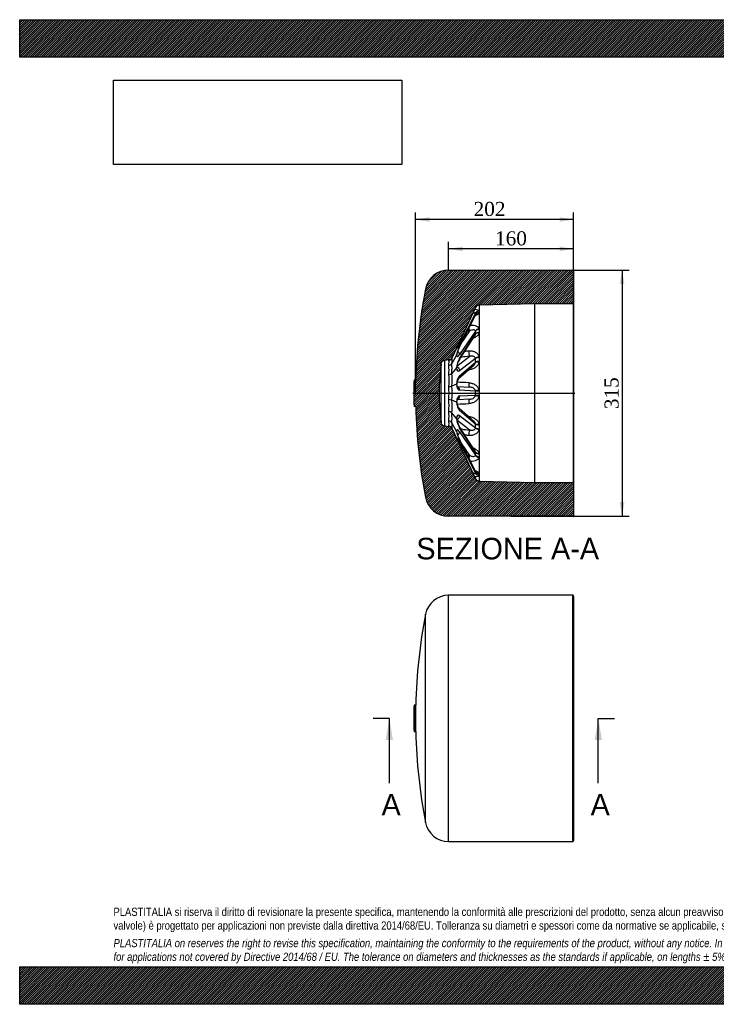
# Model space of a CAD drawing. Header units: millimetres. Extents: x 0 to 1782, y 0 to 1260.
# Tile 1 of 6: x 0 to 891, y 0 to 1260. Entities that reach past the tile are written whole.
import ezdxf
from ezdxf.enums import TextEntityAlignment as Align
from ezdxf.lldxf.tags import DXFTag

# ---------------------------------------------------------------- set-up
doc = ezdxf.new("R2010")
doc.units = ezdxf.units.MM
doc.header["$LTSCALE"] = 6
for name, color, linetype in [('CAP315H', 7, 'Continuous'), ('Default', 7, 'Continuous'), ('DV4_Default', 7, 'Continuous')]:
    doc.layers.add(name, color=color, linetype=linetype)
doc.styles.add('SEACAD_Solid_Edge_ANSI', font='seans.ttf')
doc.styles.add('SEACAD_Times_New_Roman', font='times.ttf')
tags = doc.linetypes.add('CENTER2', pattern=[28.575, 19.05, -3.175, 3.175, -3.175]).pattern_tags.tags
tags[10:11] = [DXFTag(74, 4), DXFTag(75, 0), DXFTag(340, '0'), DXFTag(46, 0.0), DXFTag(50, 0.0), DXFTag(44, 0.0), DXFTag(45, 0.0)]
tags[8:9] = [DXFTag(74, 4), DXFTag(75, 0), DXFTag(340, '0'), DXFTag(46, 0.0), DXFTag(50, 0.0), DXFTag(44, 0.0), DXFTag(45, 0.0)]
tags[6:7] = [DXFTag(74, 4), DXFTag(75, 0), DXFTag(340, '0'), DXFTag(46, 0.0), DXFTag(50, 0.0), DXFTag(44, 0.0), DXFTag(45, 0.0)]
tags[4:5] = [DXFTag(74, 4), DXFTag(75, 0), DXFTag(340, '0'), DXFTag(46, 0.0), DXFTag(50, 0.0), DXFTag(44, 0.0), DXFTag(45, 0.0)]
doc.dimstyles.new('ANSImm', dxfattribs={"dimtxt": 18, "dimasz": 18, "dimexe": 9, "dimexo": 0, "dimgap": 4.5, "dimtad": 1, "dimdsep": 46, "dimtxsty": 'SEACAD_Times_New_Roman', "dimblk1": '_SE_FILLED', "dimblk2": '_SE_FILLED', "dimsah": 1, "dimcen": 9, "dimazin": 0, "dimtfac": 0.85, "dimtdec": 3, "dimtofl": 0, "dimtmove": 0, "dimatfit": 3, "dimfxl": 1, "dimarcsym": 0})
picture_1 = doc.add_image_def('image1.jpg', size_in_pixel=(4302, 1260))

# ---------------------------------------------------------------- blocks, each defined once
blk = doc.blocks.new('SE')
at = {"layer": 'CAP315H', "color": 7, "linetype": 'Continuous'}
for p, q in [((548.5, 208.4), (548.5, 523.4)), ((707.5, 523.4), (548.5, 523.4)), ((707.5, 208.4), (707.5, 523.4)), ((708.5, 522.4), (708.5, 209.4)), ((519, 232.7), (519, 499.1)), ((504.5, 383), (504.5, 348.9)), ((506.5, 382.9), (504.5, 383)), ((504.5, 350.9), (504.5, 380.9)), ((506.5, 348.9), (506.5, 382.9)), ((504.5, 348.9), (506.5, 348.9)), ((548.5, 208.4), (707.5, 208.4))]:
    blk.add_line(p, q, dxfattribs=at)
for centre, radius, start, end in [((548.5, 493.4), 30, 90, 169.1043), ((707.5, 522.4), 1, 0, 90), ((1210.8, 365.9), 704.5, 169.1043, 178.6173), ((1210.8, 365.9), 706.5, 178.6173, 178.7818), ((1210.8, 365.9), 706.5, 181.2182, 181.3827), ((1210.8, 365.9), 704.5, 181.3827, 190.8957), ((548.5, 238.4), 30, 190.8957, 270), ((707.5, 209.4), 1, 270, 0)]:
    blk.add_arc(centre, radius, start, end, dxfattribs=at)
blk = doc.blocks.new('SE4')
at = {"color": 7, "linetype": 'Continuous', "style": 'SEACAD_Solid_Edge_ANSI'}
blk.add_text('A', height=27.6, dxfattribs=at).set_placement((462.8, 269.3), align=Align.TOP_LEFT)
blk = doc.blocks.new('SE5')
at = {"color": 7, "linetype": 'Continuous', "style": 'SEACAD_Solid_Edge_ANSI'}
blk.add_text('A', height=27.6, dxfattribs=at).set_placement((730.2, 269.3), align=Align.TOP_LEFT)
blk = doc.blocks.new('SEANNOT_GROUP')
at = {"linetype": 'Continuous'}
blk.add_hatch(color=7, dxfattribs=at).paths.add_polyline_path([(477.4, 338.3), (472.8, 365.9), (468.2, 338.3)])
at = {"color": 7, "linetype": 'Continuous'}
blk.add_lwpolyline([(472.8, 283.1), (472.8, 365.9)], dxfattribs=at)
blk = doc.blocks.new('SEANNOT_GROUP1')
at = {"linetype": 'Continuous'}
blk.add_hatch(color=7, dxfattribs=at).paths.add_polyline_path([(744.7, 338.3), (740.1, 365.9), (735.5, 338.3)])
at = {"color": 7, "linetype": 'Continuous'}
blk.add_lwpolyline([(740.1, 283.1), (740.1, 365.9)], dxfattribs=at)
blk = doc.blocks.new('SE3')
at = {"layer": 'Default', "color": 7, "linetype": 'CENTER2'}
for p, q in [((472.8, 365.9), (452.1, 365.9)), ((740.1, 365.9), (760.8, 365.9))]:
    blk.add_line(p, q, dxfattribs=at)
at = {"layer": 'Default', "color": 7, "linetype": 'CENTER2', "const_width": 0.0001}
blk.add_lwpolyline([(472.8, 365.9), (740.1, 365.9)], dxfattribs=at)
at = {"layer": 'Default'}
for name in ['SEANNOT_GROUP', 'SEANNOT_GROUP1', 'SE4', 'SE5']:
    blk.add_blockref(name, (0, 0), dxfattribs=at)
blk = doc.blocks.new('SE6')
at = {"layer": 'CAP315H', "linetype": 'Continuous'}
h = blk.add_hatch(dxfattribs=at)
h.set_pattern_fill('LINE', scale=0.629921, angle=45, style=0)
edge = h.paths.add_edge_path()
edge.add_arc((587.7, 674.5), 5, 205.125, 268.5, ccw=False)
edge.add_line((583.1, 672.4), (553.1, 736.5))
edge.add_arc((548.5, 734.4), 5, 25.125, 82.5)
edge.add_line((549.2, 739.4), (543.2, 740.1))
edge.add_arc((543.8, 745.1), 5, 185, 262.5, ccw=False)
edge.add_line((538.9, 744.7), (536.5, 772.1))
edge.add_line((536.5, 772.1), (536.5, 792.1))
edge.add_line((536.5, 792.1), (538.9, 819.5))
edge.add_arc((543.8, 819.1), 5, 97.5, 175, ccw=False)
edge.add_line((543.2, 824), (549.2, 824.8))
edge.add_arc((548.5, 829.8), 5, 277.5, 334.875)
edge.add_line((553.1, 827.6), (583.1, 891.7))
edge.add_arc((587.7, 889.6), 5, 91.5, 154.875, ccw=False)
edge.add_line((587.5, 894.6), (658.5, 896.5))
edge.add_line((658.5, 896.5), (708.5, 896.5))
edge.add_line((708.5, 896.5), (708.5, 938.6))
edge.add_arc((707.5, 938.6), 1, 0, 90)
edge.add_line((707.5, 939.6), (548.5, 939.6))
edge.add_arc((548.5, 909.6), 30, 90, 169.1043)
edge.add_arc((1210.8, 782.1), 704.5, 169.1043, 178.6173)
edge.add_line((506.5, 799.1), (504.5, 799.1))
edge.add_line((504.5, 799.1), (504.5, 797.1))
edge.add_line((504.5, 797.1), (504.5, 767.1))
edge.add_line((504.5, 767.1), (504.5, 765))
edge.add_line((504.5, 765), (506.5, 765.1))
edge.add_arc((1210.8, 782.1), 704.5, 181.3827, 190.8957)
edge.add_arc((548.5, 654.6), 30, 190.8957, 270)
edge.add_line((548.5, 624.6), (707.5, 624.6))
edge.add_arc((707.5, 625.6), 1, 270, 360)
edge.add_line((708.5, 625.6), (708.5, 667.7))
edge.add_line((708.5, 667.7), (658.5, 667.7))
edge.add_line((658.5, 667.7), (587.5, 669.5))
at = {"layer": 'CAP315H', "color": 7, "linetype": 'Continuous'}
for p, q in [((548.5, 939.6), (707.5, 939.6)), ((708.5, 938.6), (708.5, 896.5)), ((658.5, 896.5), (587.5, 894.6)), ((587.5, 894.6), (587.5, 894.6)), ((658.5, 896.5), (658.5, 667.7)), ((708.5, 896.5), (658.5, 896.5)), ((708.5, 896.5), (708.5, 667.7)), ((583.1, 891.7), (553.1, 827.6)), ((583.1, 884.3), (562.7, 844.5)), ((562.7, 841.8), (583.1, 882.4)), ((583.1, 884.3), (583.1, 884.5)), ((583.1, 882.2), (583.1, 882.4)), ((587.5, 894.6), (587.5, 894.6)), ((587.5, 894.6), (587.5, 887.4)), ((587.5, 887.4), (587.5, 887)), ((587.5, 887), (587.5, 885)), ((587.5, 885), (587.5, 884.6)), ((587.5, 884.6), (587.5, 864.1)), ((562.7, 841.5), (583, 882)), ((583.1, 861.4), (562.7, 831.4)), ((562.7, 826.3), (583.1, 857.8)), ((564.7, 845.6), (575.6, 861.7)), ((583.1, 861.4), (583.1, 861.7)), ((583.1, 857.5), (583.1, 857.8)), ((587.5, 864.1), (587.5, 863.5)), ((587.5, 863.5), (587.5, 859.8)), ((587.5, 859.8), (587.5, 859.1)), ((587.5, 859.1), (587.5, 828.4)), ((562.4, 825.1), (582.5, 856.2)), ((538.9, 819.5), (536.5, 792.1)), ((538.9, 744.7), (538.9, 819.5)), ((549.2, 824.8), (543.2, 824)), ((543.2, 824), (543.2, 740.1)), ((558.6, 830.6), (552.7, 819.9)), ((553.1, 827.6), (552.7, 826.7)), ((559.2, 816.7), (575.6, 829.3)), ((583.1, 826.4), (562.7, 810.7)), ((562.7, 804.1), (583.1, 821.7)), ((583.1, 826.4), (583.1, 826.7)), ((583.1, 821.3), (583.1, 821.7)), ((587.5, 828.4), (587.5, 827.6)), ((587.5, 827.6), (587.5, 822.7)), ((587.5, 822.7), (587.5, 821.8)), ((587.5, 821.8), (587.5, 785.6)), ((558.6, 814.5), (552.7, 807.4)), ((561.5, 801.1), (580.9, 817.9)), ((504.5, 799.1), (506.5, 799.1)), ((504.5, 767.1), (504.5, 797.1)), ((536.5, 792.1), (536.5, 772.1)), ((558.6, 793.5), (552.7, 791)), ((559.8, 790.6), (575.6, 789.8)), ((583.1, 784.6), (562.7, 785.7)), ((583.1, 784.6), (583.1, 785)), ((587.5, 785.6), (587.5, 784.7)), ((587.5, 784.7), (587.5, 779.4)), ((536.5, 772.1), (538.9, 744.7)), ((558.6, 770.7), (552.7, 773.2)), ((575.6, 774.4), (559.8, 773.6)), ((562.7, 778.5), (583.1, 779.6)), ((583.1, 779.1), (583.1, 779.6)), ((587.5, 779.4), (587.5, 778.5)), ((587.5, 778.5), (587.5, 742.3)), ((506.5, 765.1), (504.5, 765)), ((558.6, 749.6), (552.7, 756.8)), ((580.9, 746.2), (561.5, 763.1)), ((583.1, 742.4), (562.7, 760.1)), ((558.6, 733.5), (552.7, 744.2)), ((575.6, 734.8), (559.2, 747.5)), ((562.7, 753.5), (583.1, 737.8)), ((543.2, 740.1), (549.2, 739.4)), ((549.2, 739.4), (548.7, 740.2)), ((552.7, 737.4), (553.1, 736.5)), ((553.1, 736.5), (583.1, 672.4)), ((582.5, 708), (562.4, 739.1)), ((583.1, 706.3), (562.7, 737.9)), ((562.7, 732.8), (583.1, 702.8)), ((583.1, 742.4), (583.1, 742.9)), ((583.1, 737.4), (583.1, 737.8)), ((587.5, 742.3), (587.5, 741.5)), ((587.5, 741.5), (587.5, 736.6)), ((587.5, 736.6), (587.5, 735.8)), ((587.5, 735.8), (587.5, 705)), ((583, 682.2), (562.7, 722.6)), ((583.1, 681.8), (562.7, 722.4)), ((562.7, 719.6), (583.1, 679.8)), ((575.6, 702.5), (564.7, 718.5)), ((583.1, 706.3), (583.1, 706.7)), ((583.1, 702.5), (583.1, 702.8)), ((587.5, 705), (587.5, 704.4)), ((587.5, 704.4), (587.5, 700.7)), ((587.5, 700.7), (587.5, 700)), ((587.5, 700), (587.5, 679.5)), ((583.1, 681.8), (583.1, 682)), ((583.1, 679.7), (583.1, 679.8)), ((587.5, 679.5), (587.5, 679.1)), ((587.5, 679.1), (587.5, 677.1)), ((587.5, 677.1), (587.5, 676.8)), ((587.5, 676.8), (587.5, 669.6)), ((587.5, 669.6), (587.5, 669.6)), ((587.5, 669.6), (587.5, 669.5)), ((587.5, 669.5), (658.5, 667.7)), ((658.5, 667.7), (708.5, 667.7)), ((708.5, 667.7), (708.5, 625.6)), ((707.5, 624.6), (548.5, 624.6))]:
    blk.add_line(p, q, dxfattribs=at)
for centre, radius, start, end in [((548.5, 909.6), 30, 90, 169.1043), ((707.5, 938.6), 1, 0, 90), ((1210.8, 782.1), 704.5, 169.1043, 178.6173), ((587.7, 889.6), 5, 91.5, 154.875), ((587.5, 889.8), 4.79, 107.3031, 138.3617), ((598.9, 811.2), 84.2, 97.8339, 98.852), ((602.4, 820.9), 44.7, 152.6122, 165.9762), ((543.8, 819.1), 5, 97.5, 175), ((548.1, 828.9), 5.02, 277.0467, 334.562), ((548.4, 822.6), 5.01, 274.1957, 328.6977), ((548.5, 829.8), 5, 277.5, 334.875), ((584.5, 811.9), 25.8, 149.2663, 171.9906), ((512.9, 811.7), 36.3, 350.6751, 9.3249), ((548.7, 811.4), 5.62, 270.1498, 314.3005), ((1210.8, 782.1), 706.5, 178.6173, 178.7818), ((485.5, 798.1), 63.8, 353.0723, 6.9277), ((574.1, 792.8), 15.1, 146.7519, 176.111), ((531.3, 70.7), 725.9, 86.5968, 87.7889), ((549, 802.7), 12.3, 268.9088, 287.4217), ((473.3, 782.1), 75.9, 353.7065, 6.2935), ((356.7, 782.1), 226.5, 359.3627, 0.6373), ((483.5, 766.1), 65.7, 353.2789, 6.7211), ((549, 761.5), 12.3, 72.5783, 91.0912), ((574, 771.3), 15, 183.8399, 213.2541), ((527.4, 1603.3), 835.8, 272.1944, 273.2289), ((1210.8, 782.1), 706.5, 181.2182, 181.3827), ((1210.8, 782.1), 704.5, 181.3827, 190.8957), ((510.1, 752.5), 39.1, 351.3351, 8.6649), ((548.7, 752.8), 5.62, 45.6995, 89.8502), ((543.8, 745.1), 5, 185, 262.5), ((548.4, 741.6), 5.01, 31.3023, 85.8043), ((584.6, 752.3), 25.8, 188.0397, 210.6842), ((548.1, 735.3), 5.02, 25.438, 82.9533), ((548.5, 734.4), 5, 25.125, 82.5), ((602.6, 743.3), 44.9, 194.0585, 207.3539), ((587.7, 674.5), 5, 205.125, 268.5), ((587.5, 674.4), 4.76, 220.9258, 252.6943), ((598.9, 753), 84.2, 261.1855, 262.1664), ((598, 748.6), 79.7, 261.4214, 261.6505), ((548.5, 654.6), 30, 190.8957, 270), ((707.5, 625.6), 1, 270, 0)]:
    blk.add_arc(centre, radius, start, end, dxfattribs=at)
for centre, major_axis, ratio, start_param, end_param in [((587.7, 889.6), (4.53, -2.12), 0.999657, 2.840846, 3.141593), ((587.6, 882.7), (4.76, 1.52), 0.930676, 1.307798, 2.421005), ((587.7, 882.4), (5, 0.15), 0.932637, 1.56823, 2.674463), ((587.7, 880.4), (-5, 0.14), 0.914489, 4.763707, 5.869941), ((587.6, 880.1), (-4.83, 1.31), 0.90448, 4.978881, 6.092087), ((533.3, 785.2), (47.2, 106), 0.150432, -0.349499, -0.302072), ((587.7, 889.6), (4.53, -2.12), 0.999657, 2.035359, 2.840846), ((587.6, 889.6), (1.47, -4.78), 0.993179, 2.868068, 3.155985), ((575.9, 865.2), (-0.91, 4.92), 0.24673, 1.501725, 2.325222), ((587.6, 860.5), (4.93, 0.81), 0.726486, 1.478287, 2.591494), ((587.7, 859.9), (-5, -0.08), 0.723631, 4.726911, 5.833144), ((533.3, 784.5), (38.8, 105.6), 0.295569, -0.700827, -0.6534), ((587.7, 856.3), (-5, 0.08), 0.690098, 4.749175, 5.855408), ((587.6, 855.7), (-4.94, 0.76), 0.678081, 4.842394, 5.9556), ((562.8, 848.5), (4.05, 9.27), 0.1616, 3.018319, 4.344562), ((558.2, 846.5), (4.45, -2.28), 0.366943, 0.17557, 0.841665), ((562.8, 838.1), (-4.05, -9.34), 0.159668, 4.373078, 5.699321), ((558.2, 832.9), (4.13, -2.81), 0.655775, 0.40899, 1.556027), ((558.2, 843.8), (-4.47, 2.24), 0.325837, 3.141582, 3.314315), ((575.9, 833.9), (-0.36, 4.99), 0.295339, 1.059795, 2.730073), ((532, 782.7), (20, 44.8), 0.150212, -0.524747, -0.12566), ((532, 782.5), (16.4, 44.6), 0.295452, -0.87559, -0.476503), ((562.8, 838.5), (3.21, 9.52), 0.302511, 2.64206, 3.968304), ((562.8, 819.3), (-3.24, -9.61), 0.297, 4.002932, 5.329176), ((558.2, 827.8), (-4.2, 2.72), 0.624314, 3.14188, 3.536081), ((587.6, 826.3), (4.96, 0.61), 0.411695, 1.54645, 2.659657), ((587.7, 825.6), (-5, -0.06), 0.404459, 4.733652, 5.839886), ((533.3, 783.4), (23.2, 105.8), 0.416899, -1.110711, -1.063284), ((587.7, 820.9), (-5, 0.06), 0.360646, 4.742871, 5.849104), ((587.6, 820.1), (-4.96, 0.59), 0.348451, 4.78044, 5.893647), ((532, 782.3), (9.8, 44.7), 0.417332, 4.997718, 5.396805), ((562.8, 820), (1.79, 9.84), 0.398949, 2.230236, 3.556479), ((558.2, 811.5), (3.04, -3.97), 0.844772, 0.822793, 2.212124), ((575.9, 810.5), (0.83, -4.93), 0.257116, 4.300599, 4.40531), ((562.8, 794.9), (-1.86, -9.9), 0.393325, 3.600558, 4.926801), ((558.2, 804.9), (-3.27, 3.78), 0.827745, 3.139129, 3.915745), ((575.9, 794.8), (-0.26, -4.99), 0.298987, 4.612907, 6.283185), ((532, 782.1), (0, 44.8), 0.469862, 4.512846, 4.911932), ((562.8, 795.7), (0, -10), 0.431038, 4.932238, 6.258482), ((558.2, 785.7), (0.26, 4.99), 0.90516, 4.759791, 5.937076), ((587.6, 785.5), (-4.97, -0.56), 0.034227, 4.734892, 5.848099), ((587.7, 784.6), (-5, -0.06), 0.023711, 4.738307, 5.84454), ((532, 781.8), (9.8, -44.7), 0.417332, 0.88638, 1.285467), ((562.8, 768.5), (0, 10), 0.431038, 0.024703, 1.350947), ((562.8, 769.3), (1.86, -9.9), 0.393325, 4.497977, 5.82422), ((558.2, 778.5), (-0.26, 4.99), 0.90516, 3.499065, 4.664987), ((575.9, 769.4), (-0.26, 4.99), 0.298987, 0, 1.670279), ((587.7, 779.6), (-5, 0.06), 0.023711, 0.438645, 1.544879), ((587.6, 778.7), (-4.97, 0.56), 0.034227, 0.435087, 1.548293), ((532, 781.6), (16.4, -44.6), 0.295452, 0.476503, 0.87559), ((558.2, 759.3), (-3.27, -3.78), 0.827745, 2.36744, 3.14083), ((532, 781.5), (20, -44.8), 0.150212, 0.12566, 0.524747), ((562.8, 744.2), (1.79, -9.84), 0.398949, 2.726706, 4.05295), ((562.8, 744.9), (3.24, -9.61), 0.297, 4.095602, 5.421846), ((558.2, 752.6), (3.04, 3.97), 0.844772, 4.073589, 5.460392), ((575.9, 753.7), (0.83, 4.93), 0.257116, -4.40531, -4.300599), ((562.8, 725.6), (3.21, -9.52), 0.302511, 2.314882, 3.641125), ((562.8, 726.1), (4.05, -9.34), 0.159668, 3.725457, 5.0517), ((558.2, 731.3), (-4.13, -2.81), 0.655775, 1.585351, 2.732602), ((558.2, 736.4), (-4.2, -2.72), 0.624314, 2.747104, 3.141319), ((575.9, 730.2), (0.36, 4.99), 0.295339, 0.411519, 2.081798), ((587.6, 744.1), (-4.96, -0.59), 0.348451, 0.389538, 1.502745), ((533.3, 780.8), (23.2, -105.8), 0.416899, 1.063284, 1.110711), ((587.7, 743.3), (-5, -0.06), 0.360646, 0.434081, 1.540315), ((587.7, 738.6), (-5, 0.06), 0.404459, 0.443299, 1.549533), ((587.6, 737.8), (-4.96, 0.61), 0.411695, 0.481935, 1.595142), ((562.8, 715.7), (4.05, -9.27), 0.1616, 1.938623, 3.264866), ((558.2, 717.7), (-4.45, -2.28), 0.366943, 2.299928, 2.966023), ((558.2, 720.4), (-4.47, -2.24), 0.325837, 2.968871, 3.14127), ((587.6, 708.5), (-4.94, -0.76), 0.678081, 0.327585, 1.440792), ((533.3, 779.7), (38.8, -105.6), 0.295569, 0.6534, 0.700827), ((587.7, 707.8), (-5, -0.08), 0.690098, 0.427777, 1.534011), ((575.9, 699), (0.91, 4.92), 0.24673, 0.81637, 1.639868), ((587.7, 704.3), (-5, 0.08), 0.723631, 0.450041, 1.556274), ((587.6, 703.7), (-4.93, 0.81), 0.726486, 0.550099, 1.663306), ((587.6, 684.1), (-4.83, -1.31), 0.90448, 0.191098, 1.304305), ((533.3, 778.9), (47.2, -106), 0.150432, 0.302072, 0.349499), ((587.7, 683.7), (-5, -0.14), 0.914489, 0.413244, 1.519478), ((587.7, 681.8), (-5, 0.15), 0.932637, 0.46713, 1.573363), ((587.6, 681.5), (-4.76, 1.52), 0.930676, 0.720588, 1.833795), ((587.7, 674.6), (-4.53, -2.12), 0.999657, 0, 0.290668), ((587.7, 674.6), (-4.53, -2.12), 0.999657, 0.290668, 1.106233), ((587.6, 674.6), (1.47, 4.78), 0.993179, 3.1366, 3.415117)]:
    blk.add_ellipse(centre, major_axis=major_axis, ratio=ratio, start_param=start_param, end_param=end_param, dxfattribs=at)
for points, knots in [([(583.1, 884.5), (583, 884.6), (582.9, 884.7), (582.5, 884.7), (582.2, 884.7), (581.4, 884.6), (580.7, 884.4), (579.8, 884.1), (579.7, 884.1), (579.5, 884)], [0, 0, 0, 0, 0.125, 0.125, 0.25, 0.25, 0.5, 0.5, 0.5549376, 0.5549376, 0.5549376, 0.5549376]), ([(582, 889.4), (582.3, 889.4), (582.5, 889.4), (583.9, 889.3), (585, 889), (586.7, 888.3), (587.3, 887.9), (587.5, 887.4)], [0.4577321, 0.4577321, 0.4577321, 0.4577321, 0.5, 0.5, 0.75, 0.75, 1, 1, 1, 1]), ([(587.5, 884.6), (587.3, 884), (586.7, 883.4), (585, 882.2), (583.9, 881.7), (582.6, 881.1), (582.6, 881.1), (582.6, 881.1)], [0, 0, 0, 0, 0.25, 0.25, 0.5, 0.5, 0.5067446, 0.5067446, 0.5067446, 0.5067446]), ([(583, 881.9), (583, 882.1), (583.1, 882.3), (583.3, 882.4), (583.3, 882.5), (583.3, 882.5), (583.3, 882.5)], [0, 0, 0, 0, 0.0499296, 0.1001285, 0.1402123, 0.1412684, 0.1412684, 0.1412684, 0.1412684]), ([(583.1, 861.7), (583, 861.9), (582.9, 862.2), (582.5, 862.5), (582.2, 862.7), (581.4, 863), (580.7, 863), (578.6, 862.9), (577.1, 862.4), (575.6, 861.7)], [0, 0, 0, 0, 0.125, 0.125, 0.25, 0.25, 0.5, 0.5, 1, 1, 1, 1]), ([(576.6, 869.3), (577.3, 869.3), (578, 869.3), (580.1, 869.3), (581.4, 869), (583.9, 868.2), (585, 867.6), (586.7, 866.1), (587.3, 865.1), (587.5, 864.1)], [0.126409, 0.126409, 0.126409, 0.126409, 0.25, 0.25, 0.5, 0.5, 0.75, 0.75, 1, 1, 1, 1]), ([(587.5, 859.1), (587.3, 858), (586.7, 857), (585, 855), (583.9, 854.2), (581.8, 852.9), (580.8, 852.4), (579.8, 852)], [0, 0, 0, 0, 0.25, 0.25, 0.5, 0.5, 0.6812758, 0.6812758, 0.6812758, 0.6812758]), ([(558.6, 830.6), (558.7, 830.9), (558.8, 831.2), (558.9, 831.6), (559, 831.7), (559, 831.8)], [0, 0, 0, 0, 0.125, 0.125, 0.1642484, 0.1642484, 0.1642484, 0.1642484]), ([(574.4, 836.3), (575.9, 836.4), (577.3, 836.3), (580.1, 835.8), (581.4, 835.4), (583.9, 834.1), (585, 833.2), (586.7, 831), (587.3, 829.7), (587.5, 828.4)], [0, 0, 0, 0, 0.25, 0.25, 0.5, 0.5, 0.75, 0.75, 1, 1, 1, 1]), ([(548.7, 817.6), (549, 819.1), (549.2, 820.5), (549.2, 821.8), (549.2, 822.1), (549.2, 822.5), (549.1, 822.8), (549, 823.3), (548.9, 823.7), (548.7, 823.9)], [0, 0, 0, 0, 0.5, 0.5, 0.625, 0.625, 0.75, 0.75, 1, 1, 1, 1]), ([(575.6, 829.3), (571.9, 829), (568.3, 828.6), (564.7, 827.9), (564.4, 827.8), (564.1, 827.7)], [0, 0, 0, 0, 0.25, 0.25, 0.2746336, 0.2746336, 0.2746336, 0.2746336]), ([(587.5, 821.8), (587.3, 820.4), (586.7, 819.1), (585, 816.7), (583.9, 815.7), (581.4, 814), (580.1, 813.4), (577.3, 812.4), (575.9, 812), (574.4, 811.8)], [0, 0, 0, 0, 0.25, 0.25, 0.5, 0.5, 0.75, 0.75, 1, 1, 1, 1]), ([(583.1, 826.7), (583, 827.1), (582.9, 827.5), (582.5, 828.1), (582.2, 828.4), (581.4, 829), (580.7, 829.3), (578.6, 829.8), (577.1, 829.6), (575.6, 829.3)], [0, 0, 0, 0, 0.125, 0.125, 0.25, 0.25, 0.5, 0.5, 1, 1, 1, 1]), ([(580.9, 817.9), (581.3, 818.2), (581.6, 818.6), (582.5, 819.6), (582.9, 820.4), (583.1, 821.3)], [0.6186529, 0.6186529, 0.6186529, 0.6186529, 0.75, 0.75, 1, 1, 1, 1]), ([(558.6, 814.5), (558.7, 814.7), (558.8, 814.9), (559, 815.2), (559, 815.4), (559, 815.5)], [0, 0, 0, 0, 0.125, 0.125, 0.2082601, 0.2082601, 0.2082601, 0.2082601]), ([(559.3, 814.7), (559.3, 814.7), (559.3, 814.7), (559.3, 814.7), (559.2, 814.9), (559.1, 815.2), (559.1, 815.5), (559, 815.7)], [0.614161, 0.614161, 0.614161, 0.614161, 0.6152547, 0.6997461, 0.7861593, 0.8760979, 0.963449, 0.963449, 0.963449, 0.963449]), ([(559, 793.9), (559, 793.8), (559, 793.7), (558.8, 793.6), (558.7, 793.5), (558.6, 793.5)], [0.7651487, 0.7651487, 0.7651487, 0.7651487, 0.875, 0.875, 1, 1, 1, 1]), ([(560.1, 790), (560.1, 790), (560.1, 790), (560, 790.1), (559.9, 790.4), (559.7, 790.8), (559.5, 791.3), (559.4, 792), (559.2, 792.7), (559.1, 793.4), (559, 793.8), (559, 793.9)], [0.4011543, 0.4011543, 0.4011543, 0.4011543, 0.4461589, 0.5125804, 0.5807304, 0.6517482, 0.7260682, 0.8035979, 0.8839088, 0.966407, 1, 1, 1, 1]), ([(574.4, 795.3), (575.9, 795.3), (577.3, 795), (580.1, 794.2), (581.4, 793.6), (583.9, 792), (585, 791), (586.7, 788.5), (587.3, 787.1), (587.5, 785.6)], [0, 0, 0, 0, 0.25, 0.25, 0.5, 0.5, 0.75, 0.75, 1, 1, 1, 1]), ([(583.1, 785), (583, 785.5), (582.9, 785.9), (582.5, 786.7), (582.2, 787), (581.4, 787.9), (580.7, 788.4), (578.6, 789.4), (577.1, 789.7), (575.6, 789.8)], [0, 0, 0, 0, 0.125, 0.125, 0.25, 0.25, 0.5, 0.5, 1, 1, 1, 1]), ([(558.6, 770.7), (558.7, 770.6), (558.8, 770.6), (559, 770.4), (559, 770.4), (559, 770.3)], [0, 0, 0, 0, 0.125, 0.125, 0.2357767, 0.2357767, 0.2357767, 0.2357767]), ([(559, 770.3), (559, 770.3), (559.1, 770.6), (559.1, 771.2), (559.3, 772), (559.5, 772.7), (559.7, 773.3), (559.9, 773.7), (560, 774), (560.1, 774.1), (560.1, 774.2), (560.1, 774.2)], [0, 0, 0, 0, 0.002903, 0.0878655, 0.1719314, 0.2543782, 0.3346417, 0.4122841, 0.4871915, 0.5598451, 0.5989298, 0.5989298, 0.5989298, 0.5989298]), ([(587.5, 778.5), (587.3, 777), (586.7, 775.6), (585, 773.2), (583.9, 772.1), (581.4, 770.5), (580.1, 769.9), (577.3, 769.1), (575.9, 768.9), (574.4, 768.8)], [0, 0, 0, 0, 0.25, 0.25, 0.5, 0.5, 0.75, 0.75, 1, 1, 1, 1]), ([(575.6, 774.4), (576.3, 774.4), (577.1, 774.5), (578.5, 774.9), (579.3, 775.1), (580.7, 775.8), (581.3, 776.2), (582.5, 777.5), (582.9, 778.2), (583.1, 779.1)], [0, 0, 0, 0, 0.25, 0.25, 0.5, 0.5, 0.75, 0.75, 1, 1, 1, 1]), ([(548.7, 740.2), (549, 740.7), (549.2, 741.5), (549.2, 742.9), (549.2, 743.2), (549.2, 743.8), (549.1, 744.1), (549, 745.1), (548.9, 745.8), (548.7, 746.6)], [0, 0, 0, 0, 0.5, 0.5, 0.625, 0.625, 0.75, 0.75, 1, 1, 1, 1]), ([(558.6, 749.6), (558.7, 749.4), (558.8, 749.3), (559, 748.9), (559, 748.8), (559, 748.7)], [0, 0, 0, 0, 0.125, 0.125, 0.2097056, 0.2097056, 0.2097056, 0.2097056]), ([(559, 748.5), (559.1, 748.6), (559.1, 748.9), (559.2, 749.2), (559.3, 749.4), (559.3, 749.5), (559.3, 749.5), (559.3, 749.5)], [0.0375999, 0.0375999, 0.0375999, 0.0375999, 0.1064702, 0.2063273, 0.2924205, 0.3763021, 0.386173, 0.386173, 0.386173, 0.386173]), ([(574.4, 752.4), (575.9, 752.1), (577.3, 751.8), (580.1, 750.8), (581.4, 750.1), (583.9, 748.4), (585, 747.4), (586.7, 745), (587.3, 743.7), (587.5, 742.3)], [0, 0, 0, 0, 0.25, 0.25, 0.5, 0.5, 0.75, 0.75, 1, 1, 1, 1]), ([(583.1, 742.9), (583, 743.3), (582.9, 743.7), (582.5, 744.5), (582.2, 744.9), (581.6, 745.6), (581.3, 745.9), (580.9, 746.2)], [0, 0, 0, 0, 0.125, 0.125, 0.25, 0.25, 0.3826897, 0.3826897, 0.3826897, 0.3826897]), ([(559, 732.4), (559, 732.5), (558.9, 732.6), (558.8, 733), (558.7, 733.2), (558.6, 733.5)], [0.8352451, 0.8352451, 0.8352451, 0.8352451, 0.875, 0.875, 1, 1, 1, 1]), ([(564, 736.4), (564.4, 736.4), (564.7, 736.3), (568.3, 735.6), (571.9, 735.1), (575.6, 734.8)], [0.7246526, 0.7246526, 0.7246526, 0.7246526, 0.75, 0.75, 1, 1, 1, 1]), ([(587.5, 735.8), (587.3, 734.4), (586.7, 733.1), (585, 731), (583.9, 730.1), (581.4, 728.8), (580.1, 728.3), (577.3, 727.8), (575.9, 727.8), (574.4, 727.9)], [0, 0, 0, 0, 0.25, 0.25, 0.5, 0.5, 0.75, 0.75, 1, 1, 1, 1]), ([(575.6, 734.8), (576.3, 734.7), (577.1, 734.6), (578.5, 734.5), (579.3, 734.6), (580.7, 734.9), (581.3, 735.1), (582.5, 736), (582.9, 736.6), (583.1, 737.4)], [0, 0, 0, 0, 0.25, 0.25, 0.5, 0.5, 0.75, 0.75, 1, 1, 1, 1]), ([(579.8, 712.1), (580.8, 711.7), (581.8, 711.3), (583.9, 710), (585, 709.1), (586.7, 707.2), (587.3, 706.1), (587.5, 705)], [0.3195572, 0.3195572, 0.3195572, 0.3195572, 0.5, 0.5, 0.75, 0.75, 1, 1, 1, 1]), ([(583.1, 706.7), (583, 707), (582.9, 707.4), (582.6, 707.8), (582.6, 707.9), (582.5, 708)], [0, 0, 0, 0, 0.125, 0.125, 0.1550045, 0.1550045, 0.1550045, 0.1550045]), ([(575.6, 702.5), (576.3, 702.1), (577.1, 701.8), (578.5, 701.4), (579.3, 701.2), (580.7, 701.1), (581.3, 701.2), (582.5, 701.6), (582.9, 701.9), (583.1, 702.5)], [0, 0, 0, 0, 0.25, 0.25, 0.5, 0.5, 0.75, 0.75, 1, 1, 1, 1]), ([(587.5, 700), (587.3, 699), (586.7, 698.1), (585, 696.5), (583.9, 695.9), (581.4, 695.1), (580.1, 694.9), (578, 694.8), (577.3, 694.8), (576.6, 694.9)], [0, 0, 0, 0, 0.25, 0.25, 0.5, 0.5, 0.75, 0.75, 0.8740717, 0.8740717, 0.8740717, 0.8740717]), ([(582.5, 683.1), (582.6, 683.1), (582.6, 683), (583.9, 682.5), (585, 681.9), (586.7, 680.8), (587.3, 680.1), (587.5, 679.5)], [0.4908459, 0.4908459, 0.4908459, 0.4908459, 0.5, 0.5, 0.75, 0.75, 1, 1, 1, 1]), ([(583.3, 681.7), (583.3, 681.7), (583.3, 681.7), (583.2, 681.8), (583.1, 681.9), (583, 682.1), (583, 682.2)], [0.8593027, 0.8593027, 0.8593027, 0.8593027, 0.8678186, 0.9081443, 0.9627807, 1, 1, 1, 1]), ([(579.5, 680.2), (579.7, 680.1), (579.8, 680), (580.7, 679.7), (581.3, 679.5), (582.5, 679.4), (582.9, 679.5), (583.1, 679.7)], [0.4456003, 0.4456003, 0.4456003, 0.4456003, 0.5, 0.5, 0.75, 0.75, 1, 1, 1, 1]), ([(587.5, 676.8), (587.3, 676.3), (586.7, 675.8), (585, 675.1), (583.9, 674.9), (582.5, 674.8), (582.3, 674.8), (582, 674.8)], [0, 0, 0, 0, 0.25, 0.25, 0.5, 0.5, 0.5419462, 0.5419462, 0.5419462, 0.5419462])]:
    blk.add_open_spline(points, degree=3, knots=knots, dxfattribs=at)
for points in [[(583, 882), (583, 882.1), (583.1, 882.1), (583.1, 882.2)], [(575.6, 861.7), (574.5, 861.5), (573.5, 861.2), (572.4, 861)], [(582.5, 856.2), (582.8, 856.6), (583, 857), (583.1, 857.5)], [(569.3, 835.7), (570.9, 836), (572.7, 836.1), (574.4, 836.3)], [(548.7, 823.9), (549, 824.5), (549.2, 824.8), (549.2, 824.8)], [(574.4, 811.8), (574.2, 811.7), (573.9, 811.7), (573.7, 811.7)], [(573.7, 752.5), (573.9, 752.5), (574.2, 752.4), (574.4, 752.4)], [(574.4, 727.9), (572.7, 728), (570.9, 728.2), (569.3, 728.4)], [(572.4, 703.2), (573.5, 702.9), (574.5, 702.7), (575.6, 702.5)], [(583.1, 682), (583.1, 682), (583, 682.1), (583, 682.2)]]:
    blk.add_open_spline(points, degree=3, dxfattribs=at)
at = {"layer": 'DV4_Default', "color": 7, "linetype": 'CENTER2'}
blk.add_line((502.7, 782.1), (710.2, 782.1), dxfattribs=at)
blk = doc.blocks.new('DMBLK35')
at = {"layer": 'Default', "linetype": 'Continuous'}
for points in [[(524.3, 1007.3), (506.3, 1004.3), (524.3, 1001.3)], [(690.5, 1007.3), (690.5, 1001.3), (708.5, 1004.3)]]:
    blk.add_hatch(color=7, dxfattribs=at).paths.add_polyline_path(points)
at = {"layer": 'Default', "color": 7, "linetype": 'Continuous'}
for p, q in [((506.3, 782.1), (506.3, 1013.3)), ((708.5, 667.7), (708.5, 1013.3)), ((708.5, 1004.3), (506.3, 1004.3))]:
    blk.add_line(p, q, dxfattribs=at)
at = {"layer": 'Default', "color": 7, "linetype": 'Continuous', "style": 'SEACAD_Times_New_Roman'}
blk.add_text('202', height=18, dxfattribs=at).set_placement((580.6, 1026.8), align=Align.TOP_LEFT)
blk = doc.blocks.new('_SE_FILLED')
at = {"color": 0}
blk.add_line((0, 0), (-1, 0), dxfattribs=at)
blk.add_solid([(0, 0), (-1, -0.1665), (-1, 0.1665), (0, 0)], dxfattribs=at)
blk = doc.blocks.new('DMBLK36')
at = {"layer": 'Default', "linetype": 'Continuous'}
for points in [[(773.5, 921.6), (770.5, 939.6), (767.5, 921.6)], [(773.5, 642.6), (767.5, 642.6), (770.5, 624.6)]]:
    blk.add_hatch(color=7, dxfattribs=at).paths.add_polyline_path(points)
at = {"layer": 'Default', "color": 7, "linetype": 'Continuous'}
for p, q in [((628, 939.6), (779.5, 939.6)), ((770.5, 939.6), (770.5, 624.6)), ((628, 624.6), (779.5, 624.6))]:
    blk.add_line(p, q, dxfattribs=at)
at = {"layer": 'Default', "color": 7, "linetype": 'Continuous', "style": 'SEACAD_Times_New_Roman'}
blk.add_text('315', height=18, rotation=90, dxfattribs=at).set_placement((748, 761.6), align=Align.TOP_LEFT)
blk = doc.blocks.new('DMBLK37')
at = {"layer": 'Default', "linetype": 'Continuous'}
for points in [[(566.5, 969.7), (548.5, 966.7), (566.5, 963.7)], [(690.5, 969.7), (690.5, 963.7), (708.5, 966.7)]]:
    blk.add_hatch(color=7, dxfattribs=at).paths.add_polyline_path(points)
at = {"layer": 'Default', "color": 7, "linetype": 'Continuous'}
for p, q in [((548.5, 939.6), (548.5, 975.7)), ((708.5, 917.5), (708.5, 975.7)), ((708.5, 966.7), (548.5, 966.7))]:
    blk.add_line(p, q, dxfattribs=at)
at = {"layer": 'Default', "color": 7, "linetype": 'Continuous', "style": 'SEACAD_Times_New_Roman'}
blk.add_text('160', height=18, dxfattribs=at).set_placement((608, 989.2), align=Align.TOP_LEFT)

msp = doc.modelspace()

# ---------------------------------------------------------------- hatches: boundary and pattern name
at = {"layer": 'Default', "linetype": 'Continuous'}
h = msp.add_hatch(dxfattribs=at)
h.set_pattern_fill('LINE', scale=0.629921, angle=45, style=0)
h.paths.add_polyline_path([(1782, 1212), (1782, 1260), (0, 1260), (0, 1212)])
for points in [[(1782, 1212), (1782, 1260), (0, 1260), (0, 1212)], [(1782, 0), (1782, 48), (0, 48), (0, 0)]]:
    msp.add_hatch(color=7, dxfattribs=at).paths.add_polyline_path(points)
h = msp.add_hatch(dxfattribs=at)
h.set_pattern_fill('LINE', scale=0.629921, angle=45, style=0)
h.paths.add_polyline_path([(1782, 0), (1782, 48), (0, 48), (0, 0)])

# ---------------------------------------------------------------- linework, layer by layer
at = {"layer": 'Default', "color": 7, "linetype": 'Continuous'}
for p, q in [((0, 1260), (1782, 1260)), ((0, 1212), (0, 1260)), ((1782, 1212), (0, 1212)), ((0, 48), (1782, 48)), ((0, 0), (0, 48)), ((1782, 0), (0, 0))]:
    msp.add_line(p, q, dxfattribs=at)

# ---------------------------------------------------------------- block references
at = {"layer": 'Default'}
for name in ['SE6', 'SE', 'SE3']:
    msp.add_blockref(name, (0, 0), dxfattribs=at)

# ---------------------------------------------------------------- texts
at = {"layer": 'Default', "color": 7, "linetype": 'Continuous', "style": 'SEACAD_Solid_Edge_ANSI'}
msp.add_text('SEZIONE A-A', height=27.6, dxfattribs=at).set_placement((507.299, 596.979), align=Align.TOP_LEFT)
at = {"layer": 'Default', "insert": (120, 123.614), "char_height": 10.5, "width": 1542, "attachment_point": 1}
msp.add_mtext("{\\fArial Narrow|b0||i0||c0|p34;\\C7;\\H10.5;\\W1.;PLASTITALIA si riserva il diritto di revisionare la presente specifica, mantenendo la conformità alle prescrizioni del prodotto, senza alcun preavviso. In caso di assegnazione d'ordine si riserva di compiere una più dettagliata analisi tecnico/qualitativa. Il presente prodotto (ad esclusione delle \\P}{\\fArial Narrow|b0||i0||c0|p34;\\C7;\\H10.5;\\W1.;valvole) è progettato per applicazioni non previste dalla direttiva 2014/68/EU. Tolleranza su diametri e spessori come da normative se applicabile, su lunghezze ±5%, su angoli ±2°, se non diversamente specificato.\\P}{\\fArial Narrow|b0||i0||c0|p34;\\C7;\\H3.;\\W1.;   \\P}{\\fArial Narrow|b0||i1||c0|p34;\\C7;\\H10.5;\\W1.;PLASTITALIA on reserves the right to revise this specification, maintaining the conformity to the requirements of the product, without any notice. In case of assignation of order on will reserve to make a more detailed analysis technical/qualitative. This product (excluding valves) is designed \\P}{\\fArial Narrow|b0||i1||c0|p34;\\C7;\\H10.5;\\W1.;for applications not covered by Directive 2014/68 / EU. The tolerance on diameters and thicknesses as the standards if applicable, on lengths ± 5%, on angles ± 2 °, unless otherwise indicated.\\P}", dxfattribs=at)

# ---------------------------------------------------------------- dimensions: what is measured, and where the dimension line sits
at = {"layer": 'Default', "color": 7, "linetype": 'Continuous'}
for base, p1, p2, text, picture, middle in [((506.307, 1004.322), (708.466, 625.579), (506.307, 782.079), '\\A1;202 {}', 'DMBLK35', (607.387, 1004.322)), ((548.466, 966.697), (708.466, 917.529), (548.466, 939.579), '\\A1;<>', 'DMBLK37', (628.466, 966.697))]:
    dim = msp.add_linear_dim(base=base, p1=p1, p2=p2, text=text, dimstyle='ANSImm', dxfattribs=at)
    dim.commit()
    dim.dimension.update_dxf_attribs({"geometry": picture, "text_midpoint": middle, "dimtype": 160})
dim = msp.add_linear_dim(base=(770.546, 939.579), p1=(627.966, 939.579), p2=(627.966, 624.579), angle=270, text='\\A1;<>', dimstyle='ANSImm', dxfattribs=at)
dim.commit()
dim.dimension.update_dxf_attribs({"geometry": 'DMBLK36', "text_midpoint": (770.546, 782.079), "dimtype": 161})

# ---------------------------------------------------------------- pictures from other files: only their frames are drawn
image = msp.add_image(picture_1, insert=(120, 1074.619), size_in_units=(368.743, 108))
image.dxf.flags = 7

doc.saveas('drawing.dxf')
